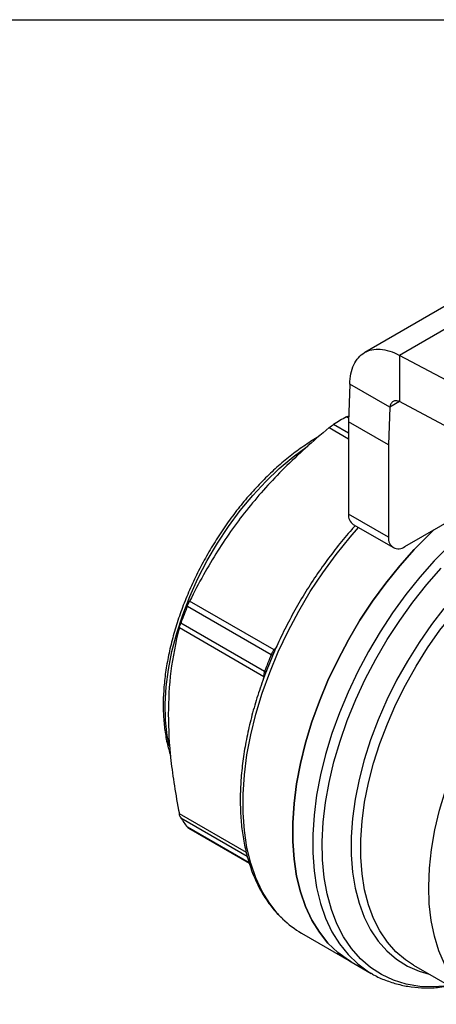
# Model space of a CAD drawing. Header units: inches. Extents: x 0.2 to 10.8, y 0.2 to 8.2.
# Tile 11 of 15: x 7 to 7.7, y 6.5 to 8.2. Entities that reach past the tile are written whole.
import ezdxf

# ---------------------------------------------------------------- set-up
doc = ezdxf.new("R2010")
doc.units = ezdxf.units.IN
doc.header["$MEASUREMENT"] = 0
doc.linetypes.add('SLD-Solid', pattern=[0])
doc.layers.add('TEXT', color=140, linetype='SLD-Solid', lineweight=25)

msp = doc.modelspace()

# ---------------------------------------------------------------- linework, layer by layer
for p, q in [((7.8158, 7.8108), (7.5742, 7.6713)), ((7.905, 7.8224), (7.6346, 7.6663)), ((8.1102, 7.4126), (7.6346, 7.6663)), ((7.6346, 7.6663), (7.6346, 7.5859)), ((7.5483, 7.6164), (7.5462, 7.551)), ((7.6179, 7.5763), (7.5483, 7.6164)), ((7.6346, 7.5859), (7.6179, 7.5763)), ((8.1102, 7.3322), (7.6346, 7.5859)), ((7.6179, 7.5763), (7.6157, 7.5108)), ((7.5427, 7.5593), (7.5465, 7.561)), ((7.5427, 7.5593), (7.5464, 7.5572)), ((7.6157, 7.5108), (7.5462, 7.551)), ((7.5462, 7.551), (7.5462, 7.3902)), ((7.5125, 7.5408), (7.5462, 7.5213)), ((7.5462, 7.5309), (7.5198, 7.5461)), ((7.6157, 7.5108), (7.6157, 7.3501)), ((7.6436, 7.334), (7.7549, 7.3983)), ((7.6157, 7.3501), (7.5462, 7.3902)), ((7.5543, 7.3722), (7.6239, 7.332)), ((7.266, 7.2303), (7.4117, 7.1462)), ((7.4165, 7.1544), (7.2699, 7.239)), ((7.252, 7.1929), (7.3986, 7.1082)), ((7.4002, 7.1167), (7.2545, 7.2008)), ((7.4213, 7.1603), (7.4165, 7.1544)), ((7.4145, 7.1445), (7.4117, 7.1462)), ((7.3986, 7.1082), (7.3986, 7.1051)), ((7.4027, 7.1152), (7.4002, 7.1167)), ((7.3684, 6.8022), (7.252, 6.8694)), ((7.2545, 6.8623), (7.3699, 6.7957)), ((7.3734, 6.784), (7.266, 6.846)), ((7.2677, 6.8444), (7.3736, 6.7833)), ((7.4644, 6.6617), (7.5507, 6.6119)), ((7.5507, 6.6119), (7.5855, 6.5918)), ((7.6587, 6.6063), (7.7771, 6.538))]:
    msp.add_line(p, q)
at = {"flags": 128}
for points in [[(7.2342, 6.9874), (7.2308, 7.0056), (7.228, 7.0323), (7.2275, 7.0605), (7.2292, 7.09), (7.2331, 7.1204), (7.2392, 7.1516), (7.2475, 7.1833), (7.2578, 7.2151), (7.2702, 7.247), (7.2844, 7.2785), (7.3005, 7.3095), (7.3181, 7.3396), (7.3373, 7.3687), (7.3578, 7.3964), (7.3795, 7.4227), (7.4021, 7.4471), (7.4256, 7.4696), (7.4497, 7.4899), (7.4741, 7.5079), (7.4757, 7.509)], [(7.4316, 6.6866), (7.424, 6.6943), (7.409, 6.713), (7.396, 6.7342), (7.385, 6.7576), (7.3762, 6.7832), (7.3694, 6.8107), (7.365, 6.8401), (7.3627, 6.871), (7.3627, 6.9034), (7.365, 6.9369), (7.3694, 6.9715), (7.3762, 7.0068), (7.385, 7.0426), (7.396, 7.0787), (7.409, 7.1149), (7.424, 7.1509), (7.4409, 7.1865), (7.4594, 7.2214), (7.4796, 7.2555), (7.5014, 7.2885), (7.5244, 7.3202), (7.5487, 7.3504), (7.5632, 7.3671)], [(7.6949, 7.3636), (7.6865, 7.3556), (7.6603, 7.329), (7.635, 7.3006), (7.6107, 7.2704), (7.5877, 7.2387), (7.5659, 7.2057), (7.5457, 7.1716), (7.5272, 7.1366), (7.5103, 7.101), (7.4953, 7.065), (7.4823, 7.0289), (7.4713, 6.9928), (7.4625, 6.9569), (7.4557, 6.9216), (7.4513, 6.8871), (7.449, 6.8536), (7.449, 6.8212), (7.4513, 6.7902), (7.4557, 6.7609), (7.4625, 6.7333), (7.4713, 6.7078), (7.4823, 6.6843), (7.4953, 6.6632), (7.5103, 6.6445), (7.5272, 6.6283), (7.5457, 6.6149), (7.5507, 6.6119)], [(7.5507, 6.6119), (7.5457, 6.6149), (7.5272, 6.6283), (7.5103, 6.6445), (7.4953, 6.6632), (7.4823, 6.6843), (7.4713, 6.7078), (7.4625, 6.7333), (7.4557, 6.7609), (7.4513, 6.7902), (7.449, 6.8212), (7.449, 6.8536), (7.4513, 6.8871), (7.4557, 6.9216), (7.4625, 6.9569), (7.4713, 6.9928), (7.4823, 7.0289), (7.4953, 7.065), (7.5103, 7.101), (7.5272, 7.1366), (7.5457, 7.1716), (7.5659, 7.2057), (7.5877, 7.2387), (7.6107, 7.2704), (7.635, 7.3006), (7.6603, 7.329), (7.6865, 7.3556), (7.6949, 7.3636)], [(7.7213, 7.3355), (7.6951, 7.3089), (7.6698, 7.2804), (7.6456, 7.2503), (7.6225, 7.2186), (7.6008, 7.1856), (7.5806, 7.1515), (7.562, 7.1165), (7.5452, 7.0809), (7.5302, 7.0449), (7.5172, 7.0088), (7.5062, 6.9726), (7.4973, 6.9368), (7.4906, 6.9015), (7.4861, 6.867), (7.4838, 6.8334), (7.4838, 6.8011), (7.4861, 6.7701), (7.4906, 6.7408), (7.4973, 6.7132), (7.5062, 6.6877), (7.5172, 6.6642), (7.5302, 6.6431), (7.5452, 6.6244), (7.562, 6.6082), (7.5806, 6.5947), (7.5857, 6.5917)], [(7.7202, 6.5703), (7.6945, 6.5683), (7.6698, 6.5692), (7.6462, 6.5731), (7.624, 6.5799), (7.6032, 6.5896), (7.5841, 6.602), (7.5666, 6.6172), (7.551, 6.635), (7.5373, 6.6554), (7.5257, 6.6781), (7.5162, 6.703), (7.5089, 6.7299), (7.5038, 6.7587), (7.5009, 6.7892), (7.5003, 6.8212), (7.502, 6.8545), (7.506, 6.8888), (7.5123, 6.9239), (7.5207, 6.9596), (7.5313, 6.9956), (7.5439, 7.0317), (7.5586, 7.0677), (7.5751, 7.1033), (7.5934, 7.1383), (7.6134, 7.1725), (7.635, 7.2056), (7.6579, 7.2374), (7.682, 7.2677), (7.7072, 7.2963)], [(7.7118, 7.2261), (7.6902, 7.1982), (7.6685, 7.1671), (7.6483, 7.1349), (7.6296, 7.1016), (7.6126, 7.0675), (7.5975, 7.0329), (7.5843, 6.9981), (7.5732, 6.9633), (7.5642, 6.9287), (7.5574, 6.8946), (7.5529, 6.8612), (7.5506, 6.8289), (7.5506, 6.7977), (7.5529, 6.7679), (7.5574, 6.7398), (7.5642, 6.7136), (7.5732, 6.6894), (7.5843, 6.6674), (7.5975, 6.6478), (7.6126, 6.6307), (7.6296, 6.6162), (7.6483, 6.6045), (7.6685, 6.5956), (7.6862, 6.5905)], [(7.6587, 6.6063), (7.6451, 6.6153), (7.6284, 6.6295), (7.6135, 6.6463), (7.6005, 6.6657), (7.5896, 6.6873), (7.5807, 6.7111), (7.574, 6.737), (7.5695, 6.7646), (7.5673, 6.7939), (7.5673, 6.8246), (7.5695, 6.8565), (7.574, 6.8894), (7.5807, 6.9229), (7.5896, 6.957), (7.6005, 6.9913), (7.6135, 7.0256), (7.6284, 7.0596), (7.6451, 7.0931), (7.6635, 7.1259), (7.6834, 7.1577), (7.7048, 7.1883), (7.7125, 7.1985)], [(7.7761, 6.5386), (7.773, 6.5405), (7.7552, 6.5535), (7.7392, 6.5692), (7.7251, 6.5874), (7.713, 6.6082), (7.703, 6.6312), (7.6952, 6.6564), (7.6897, 6.6835), (7.6864, 6.7124), (7.6854, 6.7429), (7.6867, 6.7746), (7.6903, 6.8074), (7.6962, 6.8411), (7.7043, 6.8753), (7.7145, 6.9099), (7.7269, 6.9446), (7.7412, 6.9791), (7.7575, 7.0132), (7.7755, 7.0466), (7.7952, 7.0791), (7.8163, 7.1104)]]:
    msp.add_lwpolyline(points, dxfattribs=at)
for centre, radius, start, end in [((7.7399, 7.1914), 0.4175, 118.183, 121.8116), ((7.5649, 7.3879), 0.0189, 172.7442, 235.9436), ((7.6327, 7.3473), 0.0172, 170.786, 309.2033), ((7.9277, 6.9566), 0.7161, 157.5283, 160.0603), ((8.0734, 6.8725), 0.7161, 157.5283, 160.0603), ((7.4428, 7.1333), 0.0337, 141.2974, 157.4932), ((7.4238, 7.1078), 0.0252, 159.3212, 179.0099), ((7.406, 6.9566), 0.1784, 211.9023, 218.299), ((7.5479, 6.8062), 0.1669, 225.7917, 239.9536)]:
    msp.add_arc(centre, radius, start, end)
for points, knots in [([(7.5483, 7.6164), (7.5486, 7.6291), (7.5509, 7.6405), (7.5597, 7.6592), (7.5659, 7.6664), (7.5817, 7.6757), (7.591, 7.6778), (7.6065, 7.6766), (7.612, 7.6755), (7.6232, 7.6719), (7.6289, 7.6694), (7.6346, 7.6663)], [0, 0, 0, 0, 0.1173073, 0.1173073, 0.2345529, 0.2345529, 0.3517984, 0.3517984, 0.4121738, 0.4121738, 0.47255, 0.47255, 0.47255, 0.47255]), ([(7.6346, 7.5859), (7.6326, 7.5868), (7.6305, 7.5873), (7.6267, 7.5874), (7.6249, 7.5869), (7.6219, 7.5852), (7.6206, 7.5839), (7.6188, 7.5805), (7.6182, 7.5785), (7.6179, 7.5763)], [0, 0, 0, 0, 0.01985532, 0.01985532, 0.03970042, 0.03970042, 0.05954552, 0.05954552, 0.07941781, 0.07941781, 0.07941781, 0.07941781]), ([(7.5125, 7.5408), (7.4831, 7.5165), (7.4577, 7.4935), (7.4116, 7.4476), (7.3911, 7.4247), (7.3529, 7.3772), (7.3353, 7.3527), (7.3017, 7.2996), (7.2858, 7.2711), (7.2699, 7.239)], [0, 0, 0, 0, 0.25, 0.25, 0.5, 0.5, 0.75, 0.75, 1, 1, 1, 1]), ([(7.4935, 7.5243), (7.4929, 7.524), (7.4844, 7.5195), (7.468, 7.5086), (7.4445, 7.4915), (7.4214, 7.4721), (7.399, 7.4508), (7.3773, 7.4277), (7.3564, 7.403), (7.3367, 7.3769), (7.3182, 7.3495), (7.301, 7.3211), (7.2852, 7.2919), (7.2711, 7.2621), (7.2586, 7.2319), (7.2479, 7.2015), (7.2391, 7.1712), (7.2322, 7.1412), (7.2273, 7.1116), (7.2245, 7.0839), (7.2238, 7.0614), (7.2242, 7.0395), (7.2261, 7.0174), (7.2301, 6.9927), (7.2345, 6.9777), (7.2367, 6.9703)], [0, 0, 0, 0, 0.003504, 0.050177, 0.09684, 0.143481, 0.190094, 0.236681, 0.283244, 0.329789, 0.376322, 0.422847, 0.469373, 0.515903, 0.562443, 0.609, 0.65558, 0.70219, 0.748834, 0.795516, 0.836817, 0.861459, 0.908207, 0.954978, 1, 1, 1, 1]), ([(7.5578, 7.3702), (7.5557, 7.368), (7.5455, 7.357), (7.528, 7.3356), (7.5055, 7.3063), (7.4843, 7.2755), (7.4643, 7.2437), (7.4458, 7.211), (7.4288, 7.1776), (7.4134, 7.1437), (7.3998, 7.1094), (7.3879, 7.075), (7.3779, 7.0407), (7.3698, 7.0066), (7.3638, 6.973), (7.3597, 6.94), (7.3577, 6.9078), (7.3578, 6.8767), (7.3599, 6.8467), (7.3642, 6.8182), (7.3706, 6.7911), (7.379, 6.7658), (7.3894, 6.7424), (7.4018, 6.7211), (7.4151, 6.7028), (7.4251, 6.6928), (7.4296, 6.6883)], [0, 0, 0, 0, 0.01098, 0.05431, 0.097623, 0.140926, 0.184221, 0.227514, 0.270809, 0.31411, 0.357422, 0.400749, 0.444097, 0.48747, 0.530871, 0.574304, 0.61777, 0.661266, 0.704786, 0.748313, 0.791813, 0.835245, 0.878554, 0.921676, 0.964553, 1, 1, 1, 1]), ([(7.252, 7.1929), (7.2452, 7.1666), (7.2405, 7.1417), (7.2343, 7.0922), (7.2328, 7.0676), (7.2328, 7.0168), (7.2343, 6.9905), (7.2405, 6.9338), (7.2452, 6.9035), (7.252, 6.8694)], [0, 0, 0, 0, 0.25, 0.25, 0.5, 0.5, 0.75, 0.75, 1, 1, 1, 1]), ([(7.2677, 6.8445), (7.2676, 6.8445), (7.267, 6.8447), (7.2664, 6.8454), (7.266, 6.846)], [0, 0, 0, 0, 0.171155, 1, 1, 1, 1]), ([(7.5858, 6.5919), (7.5871, 6.591), (7.5947, 6.5861), (7.6102, 6.5796), (7.632, 6.5724), (7.655, 6.568), (7.679, 6.5663), (7.7013, 6.5669), (7.7158, 6.5691), (7.7217, 6.57)], [0, 0, 0, 0, 0.033517, 0.201874, 0.370226, 0.539182, 0.709276, 0.880806, 1, 1, 1, 1])]:
    msp.add_open_spline(points, degree=3, knots=knots)
for points in [[(7.5125, 7.5408), (7.515, 7.5428), (7.5175, 7.5447), (7.5198, 7.5461)], [(7.266, 7.2303), (7.2672, 7.2333), (7.2685, 7.2363), (7.2699, 7.239)], [(7.252, 7.1929), (7.2526, 7.1951), (7.2534, 7.1978), (7.2545, 7.2008)], [(7.2545, 6.8623), (7.2534, 6.864), (7.2526, 6.8665), (7.252, 6.8694)]]:
    msp.add_open_spline(points, degree=3)
at = {"layer": 'TEXT'}
msp.add_line((0.25, 8.25), (10.75, 8.25), dxfattribs=at)

doc.saveas('drawing.dxf')
